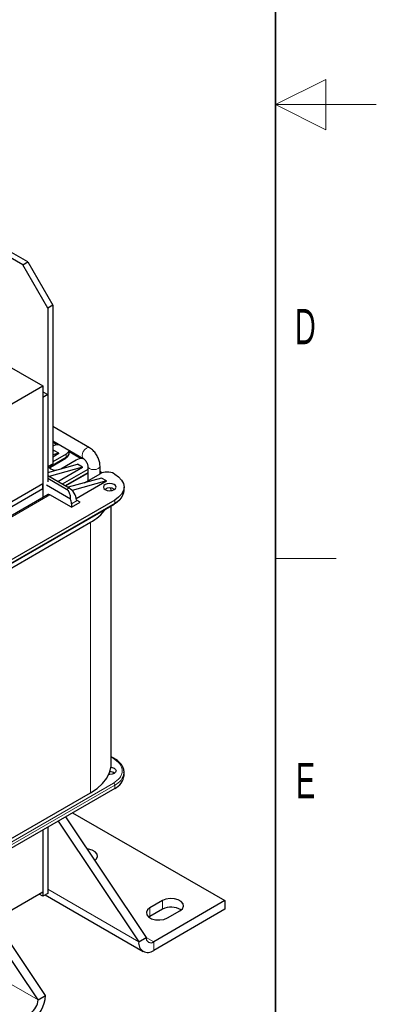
# Model space of a CAD drawing. Header units: millimetres. Extents: x 5 to 418, y 2 to 292.
# Tile 45 of 48: x 383 to 418, y 58 to 156. Entities that reach past the tile are written whole.
import ezdxf

# ---------------------------------------------------------------- set-up
doc = ezdxf.new("R2010")
doc.units = ezdxf.units.MM
doc.layers.add('SLD-0', color=7, linetype='Continuous')
doc.styles.add('SLDTEXTSTYLE0', font='TXT', dxfattribs={"width": 0.605})

msp = doc.modelspace()

# ---------------------------------------------------------------- linework, layer by layer
at = {"color": 7, "linetype": 'Continuous', "lineweight": 25}
for p, q in [((382.9217, 131.3688), (373.0222, 137.0836)), ((383.4166, 131.6545), (373.5171, 137.3694)), ((362.9664, 132.0288), (384.9016, 119.3659)), ((382.9217, 131.3688), (383.4166, 131.6545)), ((385.3965, 127.0822), (382.9217, 131.3688)), ((383.4166, 131.6545), (385.8915, 127.3679)), ((385.8915, 127.3679), (385.3965, 127.0822)), ((385.3965, 127.0822), (385.3965, 111.3638)), ((385.8915, 127.3679), (385.8915, 111.6495)), ((376.6355, 114.594), (384.9016, 119.3659)), ((384.9016, 119.3659), (384.9016, 109.6491)), ((384.9016, 118.7942), (385.3965, 118.5085)), ((385.3965, 118.5085), (384.9016, 118.2227)), ((384.9016, 118.2227), (384.9016, 108.2957)), ((385.3965, 118.5085), (385.3965, 109.8705)), ((389.5388, 113.237), (385.8915, 115.3426)), ((385.8915, 113.9281), (388.9264, 112.1761)), ((386.2811, 113.5528), (385.8915, 113.7777)), ((385.8915, 112.9505), (385.9905, 112.9778)), ((385.8915, 112.3492), (386.4855, 112.6921)), ((386.4855, 112.6921), (385.8915, 112.5285)), ((387.2279, 112.6063), (385.8915, 111.8348)), ((386.4855, 112.6921), (385.9905, 112.9778)), ((387.515, 112.692), (387.515, 112.9909)), ((388.657, 112.1812), (387.515, 112.8405)), ((385.3965, 111.3638), (385.8915, 111.6495)), ((385.3965, 110.7885), (388.3664, 111.6062)), ((388.8614, 111.3205), (385.527, 110.4024)), ((385.6573, 111.326), (387.1917, 112.2118)), ((386.399, 109.899), (388.8614, 111.3205)), ((386.6835, 111.149), (388.2179, 112.0348)), ((388.8614, 111.3205), (388.3664, 111.6062)), ((389.3626, 111.4206), (389.3626, 109.9916)), ((390.5876, 110.6597), (390.5876, 111.4206)), ((385.3965, 110.4777), (387.5126, 109.2562)), ((386.6612, 111.1367), (386.6835, 111.149)), ((389.3626, 111.0955), (386.8445, 109.6418)), ((387.1681, 109.4551), (389.3626, 110.7219)), ((389.0389, 109.7657), (390.5938, 110.6633)), ((390.7796, 110.7473), (390.5876, 110.9314)), ((391.9797, 110.6633), (392.0416, 110.6276)), ((384.9016, 109.6491), (376.6355, 104.8772)), ((384.9016, 109.1632), (384.9016, 109.6491)), ((385.2604, 109.5561), (387.6606, 108.1706)), ((387.2651, 109.1133), (385.3965, 110.192)), ((390.7423, 110.2347), (387.4079, 109.3166)), ((391.2372, 109.9489), (387.8154, 109.0068)), ((388.2286, 108.2121), (391.2372, 109.9489)), ((389.3626, 109.9916), (389.3659, 109.9545)), ((391.2372, 109.9489), (390.7423, 110.2347)), ((392.9642, 109.0273), (392.9642, 109.3417)), ((384.9016, 109.1632), (376.6355, 104.3913)), ((385.4319, 108.6018), (377.3127, 103.9147)), ((384.9016, 109.1632), (384.9016, 108.2957)), ((387.76, 107.3415), (385.6069, 108.5845)), ((377.5026, 99.2891), (392.0053, 107.6614)), ((392.0416, 108.0559), (377.5388, 99.6836)), ((387.76, 107.3415), (388.6262, 107.8416)), ((387.76, 107.6845), (387.76, 107.3415)), ((388.6262, 107.8416), (388.3293, 108.0131)), ((391.6993, 81.9273), (391.6993, 107.4847)), ((379.8281, 100.1907), (389.6286, 105.8484)), ((392.0053, 82.4431), (391.9435, 82.4788)), ((392.0053, 82.4431), (392.0017, 82.4451)), ((392.9642, 80.7628), (392.9642, 81.0772)), ((392.0416, 79.4769), (377.5388, 71.1047)), ((379.8281, 73.3836), (389.6286, 79.0413)), ((386.4306, 76.2378), (394.4298, 64.2808)), ((387.1731, 76.6664), (395.1723, 64.7094)), ((387.8698, 77.0686), (402.9681, 68.3525)), ((384.9016, 75.3551), (384.9016, 68.7812)), ((384.9016, 75.3551), (384.9016, 69.2099)), ((385.3965, 75.6408), (385.3965, 69.0669)), ((390.0831, 72.3528), (390.0368, 72.3858)), ((384.4313, 58.5088), (376.2996, 70.6639)), ((385.1738, 58.9374), (377.159, 70.9177)), ((380.1403, 66.4613), (384.9016, 69.2099)), ((384.9016, 68.7812), (384.5303, 68.9955)), ((385.3965, 69.0669), (384.9016, 68.7812)), ((385.1526, 68.9261), (394.8648, 63.3193)), ((396.781, 68.3525), (395.5435, 67.6382)), ((402.9681, 68.3525), (395.9148, 64.2807)), ((402.9681, 68.3525), (402.9681, 67.4951)), ((396.781, 67.4951), (395.5435, 66.7808)), ((402.9681, 67.4951), (395.9148, 63.4233)), ((397.2759, 66.6381), (398.5134, 67.3524)), ((395.5435, 66.7808), (395.4355, 66.7094)), ((394.4298, 64.2808), (395.1723, 64.7094)), ((384.4313, 58.5088), (385.1738, 58.9374))]:
    msp.add_line(p, q, dxfattribs=at)
at = {"color": 7, "linetype": 'Continuous', "lineweight": 18}
for p, q in [((387.2279, 112.292), (385.6935, 111.4062)), ((387.2279, 112.6063), (387.2279, 112.292)), ((385.6935, 111.4062), (385.5436, 111.2776)), ((385.6935, 111.5352), (385.6935, 111.4062)), ((389.3626, 110.7811), (387.1168, 109.4847)), ((377.4152, 103.8556), (385.6069, 108.5845)), ((387.5126, 109.2562), (387.2651, 109.1133)), ((392.0416, 107.7415), (377.5388, 99.3692)), ((388.3293, 108.0131), (387.76, 107.6845)), ((392.0416, 108.0559), (392.0416, 107.7415)), ((389.6286, 105.8484), (389.6286, 79.0413)), ((391.6993, 82.5316), (391.856, 82.4702)), ((391.856, 82.4702), (391.9178, 82.4345)), ((391.9178, 80.0056), (377.4151, 71.6334)), ((377.5388, 71.419), (392.0416, 79.7913)), ((392.0416, 79.7913), (392.0416, 79.4769)), ((385.3965, 69.4956), (394.4298, 64.2808)), ((396.781, 68.3525), (396.781, 67.4951)), ((384.4313, 58.5088), (368.7148, 67.5818)), ((395.5435, 67.6382), (395.5435, 66.7808)), ((395.1723, 64.7093), (395.9148, 64.2807)), ((395.9148, 64.2807), (395.9148, 63.4233))]:
    msp.add_line(p, q, dxfattribs=at)
at = {"color": 7, "linetype": 'Continuous', "lineweight": 25, "flags": 128}
for points in [[(385.8915, 113.4331), (386.16, 113.529), (386.5085, 113.5719)], [(387.5146, 112.9911), (387.4404, 112.7899), (387.2279, 112.6063)], [(387.2279, 112.292), (387.4404, 112.4755), (387.515, 112.692)], [(385.4892, 111.4172), (385.5418, 111.2801), (385.6935, 111.149), (385.9206, 111.0614), (386.1885, 111.0307), (386.2922, 111.0351)], [(388.2179, 112.0348), (388.5358, 112.1575), (388.8844, 112.2003)], [(392.0416, 110.6276), (392.4333, 110.352), (392.7244, 110.0376), (392.9037, 109.6965), (392.9642, 109.3417), (392.9037, 108.987), (392.7244, 108.6458), (392.4333, 108.3314), (392.0416, 108.0559)], [(391.9921, 109.5989), (391.7877, 109.6777), (391.5466, 109.7054), (391.3055, 109.6777), (391.1011, 109.5989), (390.9646, 109.4809), (390.9166, 109.3417), (390.9646, 109.2025), (391.1011, 109.0845), (391.3055, 109.0057), (391.5466, 108.978), (391.7877, 109.0057), (391.9921, 109.0845), (392.1286, 109.2025), (392.1766, 109.3417), (392.1286, 109.4809), (391.9921, 109.5989)], [(391.6858, 108.987), (391.6813, 109.0255), (391.644, 109.2438)], [(389.6286, 79.0413), (390.2892, 79.4814), (390.8345, 79.9713), (391.2536, 80.501), (391.5378, 81.0598), (391.6813, 81.6362), (391.6993, 81.9273)], [(391.9921, 81.4772), (392.1286, 81.3592), (392.1766, 81.2201), (392.1286, 81.0809), (391.9921, 80.9629), (391.7877, 80.884), (391.5466, 80.8564), (391.4535, 80.8604)], [(391.6731, 81.5763), (391.7877, 81.5561), (391.9921, 81.4772)], [(390.0669, 72.3408), (390.2191, 72.4827), (390.3292, 72.7199), (390.2921, 72.9646), (390.1123, 73.1871), (389.8115, 73.3608), (389.4259, 73.4646), (389.3051, 73.4796)], [(398.5134, 67.3524), (398.7574, 67.5536), (398.8675, 67.7908), (398.8304, 68.0355), (398.6506, 68.2581), (398.3498, 68.4317), (397.9642, 68.5355), (397.5404, 68.5569), (397.1295, 68.4934), (396.781, 68.3525)], [(395.5435, 67.6382), (395.2995, 67.437), (395.1894, 67.1997), (395.2265, 66.9551), (395.4063, 66.7325), (395.7071, 66.5588), (396.0927, 66.455), (396.5165, 66.4336), (396.9274, 66.4972), (397.2759, 66.6381)]]:
    msp.add_lwpolyline(points, dxfattribs=at)
at = {"color": 7, "linetype": 'Continuous', "lineweight": 18, "flags": 128}
for points in [[(388.9262, 112.1762), (388.8325, 112.2842), (388.7995, 112.4565), (388.8325, 112.667), (388.9263, 112.8834), (389.0669, 113.0729), (389.2326, 113.2067), (389.3983, 113.2643), (389.5388, 113.237), (389.5391, 113.2369)], [(389.3626, 111.4204), (389.4092, 111.2853), (389.542, 111.1706), (389.7407, 111.0939), (389.9751, 111.067), (390.2094, 111.0939), (390.4082, 111.1706), (390.5409, 111.2853), (390.5876, 111.4206), (390.5876, 111.4209)]]:
    msp.add_lwpolyline(points, dxfattribs=at)
at = {"color": 7, "linetype": 'Continuous', "lineweight": 25}
for centre, radius, start, end in [((387.1422, 112.2825), 0.0863, 305.013333, 6.298848), ((391.2867, 109.3259), 1.5063, 62.609672, 117.390328), ((385.5044, 108.4414), 0.176, 54.382423, 114.307119), ((386.6271, 107.8834), 1.6335, 6.137434, 57.178114), ((391.5466, 108.363), 0.8959, 56.848655, 123.151345), ((386.3933, 107.658), 1.367, 1.108153, 22.021162), ((391.9558, 107.732), 0.0863, 305.013333, 6.298848), ((387.3327, 110.0545), 4.7919, 298.627908, 323.068139), ((391.9075, 82.3979), 0.0888, 67.279862, 125.477918), ((391.5853, 80.3064), 0.8203, 56.624328, 91.63551), ((391.3877, 80.92), 1.5843, 294.374658, 354.305201), ((397.6404, 65.8927), 1.8184, 57.351721, 118.20711), ((395.6249, 64.636), 0.4585, 170.785963, 309.203285), ((395.3351, 64.134), 0.9171, 170.785963, 309.203285), ((381.9498, 59.0841), 3.2273, 302.605478, 357.394522), ((382.8194, 58.5822), 1.6136, 302.605478, 357.394522)]:
    msp.add_arc(centre, radius, start, end, dxfattribs=at)
at = {"color": 7, "linetype": 'Continuous', "lineweight": 18}
for centre, radius, start, end in [((385.6052, 111.3977), 0.0887, 307.050042, 5.501544), ((391.3877, 109.1846), 1.5843, 294.374658, 354.305201), ((391.9697, 82.3613), 0.0897, 69.112291, 125.313215), ((391.3852, 81.2374), 1.588, 294.413458, 353.861293), ((391.7729, 79.7791), 0.2689, 2.605478, 57.394522)]:
    msp.add_arc(centre, radius, start, end, dxfattribs=at)
at = {"color": 7, "linetype": 'Continuous', "lineweight": 25}
for centre, major_axis, ratio, start_param, end_param in [((386.7701, 107.9702), (0.382, 1.1932), 0.6758568, 5.0903242, 6.1375218), ((387.5868, 108.4417), (1.05, -0.6063), 0.0000704, 0.7854388, 0.8856062)]:
    msp.add_ellipse(centre, major_axis=major_axis, ratio=ratio, start_param=start_param, end_param=end_param, dxfattribs=at)
for points, knots in [([(390.5876, 111.4206), (390.5843, 111.4977), (390.5754, 111.706), (390.4869, 112.0541), (390.3103, 112.446), (390.0628, 112.8035), (389.7983, 113.0704), (389.6116, 113.1903), (389.5388, 113.237)], [0, 0, 0, 0, 0.1111165, 0.3002711, 0.48994, 0.6807978, 0.8756163, 1, 1, 1, 1]), ([(387.19, 112.2132), (387.2356, 112.2416), (387.3365, 112.3045), (387.4457, 112.437), (387.5144, 112.571), (387.5063, 112.6554), (387.504, 112.6793)], [0, 0, 0, 0, 0.2509684, 0.5542443, 0.8741154, 1, 1, 1, 1]), ([(385.5673, 111.2558), (385.5844, 111.2744), (385.6069, 111.2988), (385.6497, 111.3199), (385.6601, 111.325)], [0, 0, 0, 0, 0.7583711, 1, 1, 1, 1]), ([(388.9264, 112.1761), (388.9441, 112.1649), (388.9861, 112.1385), (389.0777, 112.0556), (389.1817, 111.9269), (389.2759, 111.7644), (389.3372, 111.6025), (389.3605, 111.4835), (389.362, 111.4377), (389.3626, 111.4206)], [0, 0, 0, 0, 0.1066168, 0.2516293, 0.4118388, 0.5849729, 0.7621543, 0.9111188, 1, 1, 1, 1]), ([(392.0018, 107.6636), (392.025, 107.6757), (392.1612, 107.7465), (392.37, 107.9053), (392.6176, 108.1404), (392.8094, 108.4078), (392.9269, 108.7048), (392.9807, 108.9201), (392.9635, 109.0304), (392.9631, 109.0328)], [0, 0, 0, 0, 0.0372913, 0.2192879, 0.4044546, 0.5934685, 0.7886986, 0.9954662, 1, 1, 1, 1]), ([(391.9403, 82.4764), (391.9045, 82.4974), (391.8319, 82.5399), (391.7439, 82.5662), (391.6993, 82.5795)], [0, 0, 0, 0, 0.4931125, 1, 1, 1, 1]), ([(392.9629, 81.0666), (392.9634, 81.0696), (392.9811, 81.1921), (392.921, 81.4302), (392.777, 81.7579), (392.5407, 82.0477), (392.2808, 82.2772), (392.0782, 82.3937), (391.9991, 82.4392)], [0, 0, 0, 0, 0.0056221, 0.2338486, 0.4483789, 0.6603666, 0.8674284, 1, 1, 1, 1])]:
    msp.add_open_spline(points, degree=3, knots=knots, dxfattribs=at)
at = {"color": 7, "linetype": 'Continuous', "lineweight": 18}
msp.add_open_spline([(391.9178, 82.4345), (392.1544, 82.2655), (392.5182, 82.0055), (392.7457, 81.5713), (392.8112, 81.2201), (392.7457, 80.8688), (392.5182, 80.4346), (392.1544, 80.1746), (391.9178, 80.0056)], degree=3, knots=[0, 0, 0, 0, 0.2394568, 0.3683607, 0.5, 0.6316393, 0.7605432, 1, 1, 1, 1], dxfattribs=at)
at = {"layer": 'SLD-0', "lineweight": 35}
msp.add_line((408, 12), (408, 282.5), dxfattribs=at)
at = {"layer": 'SLD-0', "color": 7, "linetype": 'Continuous', "lineweight": 18}
for p, q in [((413, 149.75), (408, 147.25)), ((413, 144.75), (413, 149.75)), ((418, 147.25), (408, 147.25)), ((408, 147.25), (413, 144.75))]:
    msp.add_line(p, q, dxfattribs=at)
at = {"layer": 'SLD-0', "lineweight": 18}
msp.add_line((408, 102.25), (414, 102.25), dxfattribs=at)

# ---------------------------------------------------------------- texts
at = {"layer": 'SLD-0', "char_height": 3.5, "attachment_point": 2, "style": 'SLDTEXTSTYLE0'}
for s, insert in [('D', (410.9597, 127.0011)), ('E', (410.9816, 82.0011))]:
    msp.add_mtext(s, dxfattribs=dict(at, insert=insert))

doc.saveas('drawing.dxf')
